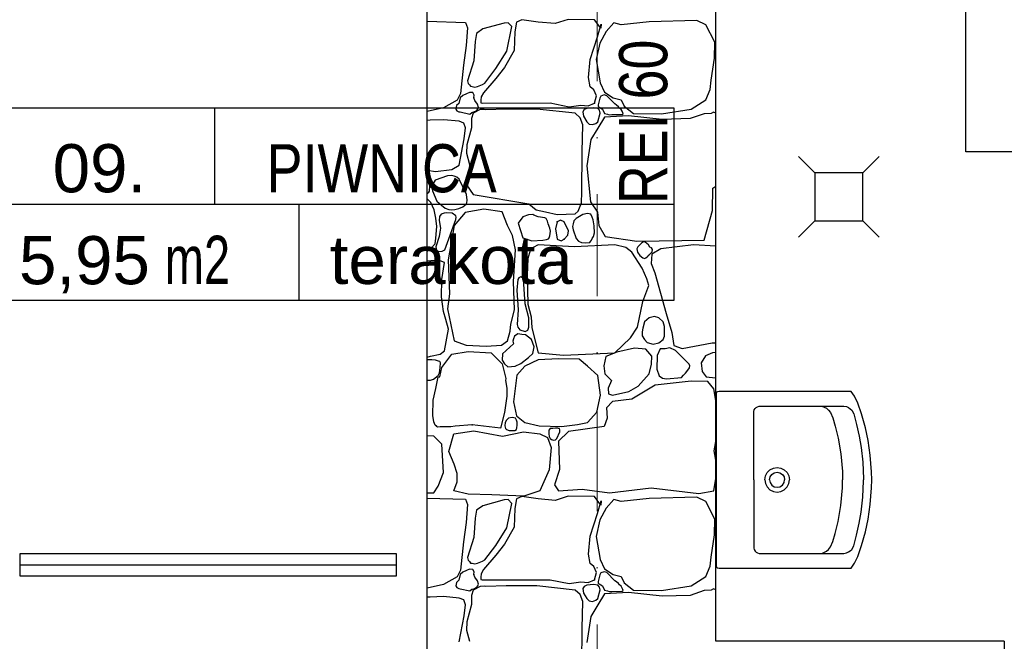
# Model space of a CAD drawing. Header units: millimetres. Extents: x 77315 to 1043159, y -108895 to -47794.
# Tile 9 of 87: x 93568 to 96637, y -104448 to -102511. Entities that reach past the tile are written whole.
import ezdxf

# ---------------------------------------------------------------- set-up
doc = ezdxf.new("R2010")
doc.units = ezdxf.units.MM
doc.header["$MEASUREMENT"] = 0
doc.linetypes.add('Dot & Dashed', pattern=[670.277762, 317.5, -176.388889, 0, -176.388874])
for name, color, linetype in [('_HATCH', 7, 'Continuous'), ('A-OPISY-2', 7, 'Continuous'), ('A-OPISY-3', 7, 'Continuous'), ('A-WIDOK', 7, 'Continuous'), ('Annotation - Text', 7, 'Continuous'), ('meble', 7, 'Continuous'), ('Nowe_Interior - Lamp', 7, 'Continuous'), ('Structural - Bearing', 7, 'Continuous'), ('Structural - Grid', 7, 'Continuous')]:
    doc.layers.add(name, color=color, linetype=linetype)
doc.styles.add('STYL_AUTOMATYCZNY_1', font='arial.ttf')
doc.styles.add('STYL_AUTOMATYCZNY_3', font='arial.ttf', dxfattribs={"width": 0.8})
doc.styles.add('STYL_AUTOMATYCZNY_4', font='arial.ttf', dxfattribs={"width": 0.7})
doc.styles.add('STYL_AUTOMATYCZNY_6', font='arial.ttf', dxfattribs={"width": 0.8})

# ---------------------------------------------------------------- blocks, each defined once
blk = doc.blocks.new('*X13')
at = {"layer": '_HATCH'}
for p, q in [((95133.2, -102511.8), (95115.8, -102518.4)), ((95183.5, -102518.4), (95133.2, -102511.8)), ((95277.6, -102510.6), (95236.4, -102523.4)), ((95359.4, -102511.8), (95277.6, -102510.6)), ((95379.6, -102537.8), (95359.4, -102511.8)), ((95678.9, -102513.9), (95529.4, -102517.6)), ((95706.5, -102527.1), (95678.9, -102513.9)), ((94837.3, -102516.1), (94956.8, -102519.6)), ((94956.8, -102519.6), (94963.4, -102536.2)), ((94963.4, -102536.2), (94959.7, -102591.9)), ((95011.7, -102540), (94991.1, -102553.9)), ((95077.8, -102522.1), (95011.7, -102540)), ((95090.2, -102520.5), (95077.8, -102522.1)), ((95085.7, -102608.8), (95101.9, -102532.8)), ((95101.9, -102532.8), (95090.2, -102520.5)), ((95115.8, -102518.4), (95111.3, -102548.5)), ((95236.4, -102523.4), (95183.5, -102518.4)), ((95368.9, -102564.6), (95380, -102524.6)), ((95380, -102524.6), (95379.6, -102537.8)), ((95420, -102520.9), (95396.1, -102548.1)), ((95442.3, -102527.1), (95420, -102520.9)), ((95529.4, -102517.6), (95442.3, -102527.1)), ((95735, -102581.6), (95706.5, -102527.1)), ((94991.1, -102553.9), (94987, -102579.1)), ((95111.3, -102548.5), (95108.8, -102607.2)), ((95346.2, -102634.8), (95368.9, -102564.6)), ((95396.1, -102548.1), (95376.3, -102584)), ((94959.7, -102591.9), (94951.4, -102653)), ((94987, -102579.1), (94983.7, -102638.9)), ((95376.3, -102584), (95365.1, -102635.6)), ((95733.8, -102631.1), (95735, -102581.6)), ((95052.2, -102663.7), (95085.7, -102608.8)), ((95108.8, -102607.2), (95078.7, -102660)), ((95341.2, -102691.4), (95346.2, -102634.8)), ((95365.1, -102635.6), (95376.7, -102707.9)), ((95723, -102700), (95733.8, -102631.1)), ((94951.4, -102653), (94942, -102741.3)), ((94983.7, -102638.9), (94963.7, -102701.3)), ((95017.2, -102708.7), (95052.2, -102663.7)), ((95078.7, -102660), (95052.2, -102694.7)), ((95052.2, -102694.7), (95013.9, -102739.3)), ((95345.7, -102720.3), (95341.2, -102691.4)), ((94963.7, -102701.3), (94965.9, -102710.2)), ((94965.9, -102710.2), (94969.3, -102713.7)), ((94969.3, -102713.7), (94973, -102718.7)), ((94973, -102718.7), (94977.7, -102719.6)), ((94977.7, -102719.6), (94986.9, -102721.3)), ((94986.9, -102721.3), (94994.5, -102719)), ((94994.5, -102719), (95010.7, -102713.4)), ((95010.7, -102713.4), (95017.2, -102708.7)), ((95357.3, -102729.4), (95345.7, -102720.3)), ((95366, -102748.3), (95357.3, -102729.4)), ((95376.7, -102707.9), (95390.7, -102736.8)), ((95706.5, -102761.1), (95719.7, -102728.9)), ((95719.7, -102728.9), (95723, -102700)), ((94942, -102741.3), (94930.8, -102762)), ((94941.1, -102754.5), (94937, -102772.6)), ((94948.9, -102747.2), (94941.1, -102754.5)), ((94960.7, -102742), (94948.9, -102747.2)), ((94969.4, -102738.2), (94960.7, -102742)), ((94980.4, -102738.4), (94969.4, -102738.2)), ((94983.9, -102746.6), (94980.4, -102738.4)), ((94983.3, -102754.5), (94983.9, -102746.6)), ((94986.2, -102762.7), (94983.3, -102754.5)), ((95006.4, -102751.8), (95005.5, -102762.3)), ((95013.9, -102739.3), (95006.4, -102751.8)), ((95359.4, -102771), (95366, -102748.3)), ((95375.6, -102755.4), (95370.4, -102776)), ((95379.3, -102749.2), (95375.6, -102755.4)), ((95389.4, -102745.6), (95379.3, -102749.2)), ((95398.1, -102748.3), (95389.4, -102745.6)), ((95390.7, -102736.8), (95417.6, -102754.5)), ((95422.4, -102773.8), (95398.1, -102748.3)), ((95417.6, -102754.5), (95442.3, -102761.1)), ((94888.3, -102785.5), (94837.3, -102797.4)), ((94930.8, -102762), (94888.3, -102785.5)), ((94929.1, -102779), (94926.8, -102790)), ((94926.8, -102790), (94930, -102795.3)), ((94937, -102772.6), (94929.1, -102779)), ((94994.9, -102774.3), (94986.2, -102762.7)), ((94992.5, -102793.8), (94995.4, -102789.4)), ((94997.4, -102784.7), (94994.9, -102774.3)), ((94995.4, -102789.4), (94997.4, -102784.7)), ((95015, -102790.7), (95003.5, -102791.4)), ((95005.5, -102762.3), (95005.4, -102770.4)), ((95005.4, -102770.4), (95009.7, -102771)), ((95009.7, -102771), (95221.1, -102770.6)), ((95020.5, -102791.7), (95015, -102790.7)), ((95084.4, -102790), (95020.5, -102791.7)), ((95179.8, -102789.6), (95084.4, -102790)), ((95298.7, -102802.8), (95179.8, -102789.6)), ((95221.1, -102770.6), (95280.9, -102782.2)), ((95280.9, -102782.2), (95316.4, -102777.2)), ((95316.4, -102777.2), (95340, -102779.7)), ((95335.8, -102788), (95327.3, -102791.4)), ((95356.8, -102785.8), (95335.8, -102788)), ((95340, -102779.7), (95359.4, -102771)), ((95369.3, -102788), (95356.8, -102785.8)), ((95375.3, -102793.6), (95369.3, -102788)), ((95370.4, -102776), (95370.7, -102781)), ((95370.7, -102781), (95373.9, -102783.9)), ((95373.9, -102783.9), (95384, -102790)), ((95384, -102790), (95390.5, -102803.4)), ((95427.5, -102777.6), (95422.4, -102773.8)), ((95434.7, -102782.2), (95427.5, -102777.6)), ((95437.2, -102786.8), (95434.7, -102782.2)), ((95442.4, -102791.2), (95437.2, -102786.8)), ((95442.3, -102761.1), (95451.8, -102780.5)), ((95451.8, -102780.5), (95481.1, -102803.2)), ((95567.8, -102804.1), (95660.3, -102789.6)), ((95660.3, -102789.6), (95706.5, -102761.1)), ((94930, -102795.3), (94932.2, -102796)), ((94932.2, -102796), (94936.7, -102798.3)), ((94936.7, -102798.3), (94941.1, -102798.7)), ((94941.1, -102798.7), (94970.8, -102805.3)), ((94970.8, -102805.3), (94977.4, -102800.5)), ((94976.1, -102819.4), (94975.6, -102848)), ((94980.8, -102802.8), (94976.1, -102819.4)), ((94977.4, -102800.5), (94983.3, -102798.7)), ((95003.5, -102791.4), (94980.8, -102802.8)), ((94983.3, -102798.7), (94992.5, -102793.8)), ((95314.6, -102816.9), (95298.7, -102802.8)), ((95323.1, -102838.6), (95314.6, -102816.9)), ((95327.3, -102791.4), (95322.7, -102798)), ((95322.7, -102798), (95325.6, -102812.1)), ((95325.6, -102812.1), (95335.8, -102829.2)), ((95369.3, -102829.2), (95376.8, -102802.6)), ((95390.7, -102814.4), (95369.3, -102848.7)), ((95376.8, -102802.6), (95375.3, -102793.6)), ((95390.5, -102803.4), (95399.8, -102805.3)), ((95465.9, -102810.3), (95390.7, -102814.4)), ((95399.8, -102805.3), (95405.4, -102807.6)), ((95405.4, -102807.6), (95413.6, -102807.1)), ((95413.6, -102807.1), (95445.9, -102806.2)), ((95446.1, -102796.5), (95442.4, -102791.2)), ((95445.9, -102806.2), (95448.3, -102804.2)), ((95448.2, -102801), (95446.1, -102796.5)), ((95448.3, -102804.2), (95448.2, -102801)), ((95570.7, -102822.2), (95465.9, -102810.3)), ((95481.1, -102803.2), (95567.8, -102804.1)), ((95657.8, -102819.3), (95570.7, -102822.2)), ((95701.2, -102804.5), (95657.8, -102819.3)), ((95722.9, -102803), (95701.2, -102804.5)), ((95730.3, -102799.2), (95722.9, -102803)), ((95737.3, -102802.2), (95730.3, -102799.2)), ((94846.8, -102824.7), (94837.3, -102825.3)), ((94889, -102823.3), (94846.8, -102824.7)), ((94937.7, -102827.7), (94889, -102823.3)), ((94952.2, -102833.1), (94937.7, -102827.7)), ((94957.4, -102848.5), (94952.2, -102833.1)), ((94953.4, -102882.7), (94957.4, -102848.5)), ((94975.6, -102848), (94961.9, -102901.5)), ((95320.9, -102922.7), (95323.1, -102838.6)), ((95335.8, -102829.2), (95342.6, -102837)), ((95342.6, -102837), (95353.4, -102838.1)), ((95369.3, -102848.7), (95347.8, -102885)), ((95353.4, -102838.1), (95363.5, -102834.9)), ((95363.5, -102834.9), (95369.3, -102829.2)), ((94937.7, -102964.3), (94953.4, -102882.7)), ((94961.9, -102901.5), (94960.2, -102927.5)), ((95347.8, -102885), (95335.8, -102966.3)), ((94960.2, -102927.5), (94969.3, -102962.6)), ((95319.6, -103048.2), (95320.9, -102922.7)), ((94914.3, -102978.1), (94937.7, -102964.3)), ((94969.3, -102962.6), (94967.9, -102989.8)), ((95335.8, -102966.3), (95347.4, -103079)), ((94837.3, -102979.8), (94864.1, -102984)), ((94901.6, -102997.3), (94863.2, -103011.3)), ((94864.1, -102984), (94914.3, -102978.1)), ((94914.2, -102996.7), (94901.6, -102997.3)), ((94922.2, -102998.7), (94914.2, -102996.7)), ((94930.6, -103002.3), (94922.2, -102998.7)), ((94937.5, -103008), (94930.6, -103002.3)), ((94967.9, -102989.8), (94960.6, -103025.7)), ((94840.2, -103013.7), (94837.3, -103009.6)), ((94844.8, -103019), (94840.2, -103013.7)), ((94846.3, -103029), (94844.8, -103019)), ((94845, -103045.3), (94846.3, -103029)), ((94854.3, -103024.8), (94852.3, -103033.8)), ((94852.3, -103033.8), (94853.9, -103044.9)), ((94863.2, -103011.3), (94854.3, -103024.8)), ((94960, -103055.7), (94937.5, -103008)), ((94960.6, -103025.7), (94980.8, -103055.5)), ((95727.2, -103105.8), (95728.8, -103036.1)), ((95728.8, -103036.1), (95737.3, -103029.8)), ((94837.3, -103052.6), (94837.6, -103052.5)), ((94837.6, -103052.5), (94843, -103048.6)), ((94843, -103048.6), (94845, -103045.3)), ((94853.9, -103044.9), (94867.7, -103076.9)), ((94962.9, -103073.8), (94960, -103055.7)), ((94980.8, -103055.5), (95154.2, -103085)), ((95318.8, -103081.8), (95319.6, -103048.2)), ((94837.4, -103069.1), (94837.3, -103069.1)), ((94849.3, -103080.5), (94837.4, -103069.1)), ((94859.1, -103103.2), (94849.3, -103080.5)), ((94867.7, -103076.9), (94882.4, -103089.6)), ((94882.4, -103089.6), (94894, -103098.6)), ((94937, -103099.4), (94948.9, -103094.2)), ((94948.9, -103094.2), (94959, -103086)), ((94959, -103086), (94961.8, -103081.6)), ((94961.8, -103081.6), (94962.9, -103073.8)), ((95154.2, -103085), (95177.1, -103103.2)), ((95308.8, -103108), (95318.8, -103081.8)), ((95347.4, -103079), (95368.9, -103110.8)), ((94864.7, -103129.9), (94859.1, -103103.2)), ((94876.5, -103124.4), (94875.4, -103137.2)), ((94881.7, -103117.2), (94876.5, -103124.4)), ((94890.5, -103113.7), (94881.7, -103117.2)), ((94898.4, -103112.6), (94890.5, -103113.7)), ((94894, -103098.6), (94905.3, -103102.8)), ((94916, -103114.5), (94898.4, -103112.6)), ((94905.3, -103102.8), (94912.3, -103103.3)), ((94912.3, -103103.3), (94924.4, -103102.4)), ((94927.3, -103122), (94916, -103114.5)), ((94956.5, -103112), (94922.2, -103152.5)), ((94924.4, -103102.4), (94937, -103099.4)), ((94927.1, -103133.8), (94927.8, -103126.7)), ((94927.8, -103126.7), (94927.3, -103122)), ((95014.3, -103101.3), (94956.5, -103112)), ((95071.2, -103110.4), (95014.3, -103101.3)), ((95088.2, -103152.5), (95071.2, -103110.4)), ((95136.5, -103125.6), (95121.2, -103145)), ((95154.1, -103119.6), (95136.5, -103125.6)), ((95167.4, -103118.6), (95154.1, -103119.6)), ((95170.3, -103119.9), (95167.4, -103118.6)), ((95183.5, -103125.6), (95170.3, -103119.9)), ((95177.1, -103103.2), (95206.8, -103110.1)), ((95205.1, -103128.1), (95183.5, -103125.6)), ((95209.1, -103130.2), (95205.1, -103128.1)), ((95206.8, -103110.1), (95243.5, -103118.4)), ((95243.5, -103118.4), (95298.7, -103116.6)), ((95298.7, -103116.6), (95308.8, -103108)), ((95323.2, -103118.6), (95302, -103131)), ((95337.8, -103115.3), (95323.2, -103118.6)), ((95348.1, -103116.7), (95337.8, -103115.3)), ((95352.3, -103126.9), (95348.1, -103116.7)), ((95355.3, -103134.6), (95352.3, -103126.9)), ((95368.9, -103110.8), (95373, -103152.5)), ((95701.2, -103198.3), (95727.2, -103105.8)), ((94867.8, -103155.3), (94864.7, -103129.9)), ((94865.2, -103192.1), (94867.8, -103155.3)), ((94875.4, -103137.2), (94879.2, -103160.6)), ((94892.5, -103228.8), (94927.1, -103133.8)), ((94922.2, -103152.5), (94902.8, -103259.8)), ((95103.4, -103183.4), (95088.2, -103152.5)), ((95121.2, -103145), (95136.5, -103191.3)), ((95213, -103139.3), (95209.1, -103130.2)), ((95214.5, -103147.1), (95213, -103139.3)), ((95219.7, -103160.6), (95214.5, -103147.1)), ((95243, -103141.3), (95237.6, -103163.2)), ((95253.1, -103135.9), (95243, -103141.3)), ((95264.8, -103141.3), (95253.1, -103135.9)), ((95278, -103169.4), (95264.8, -103141.3)), ((95292.6, -103147), (95291.3, -103155.8)), ((95291.3, -103155.8), (95292.9, -103165.7)), ((95295.2, -103138.1), (95292.6, -103147)), ((95302, -103131), (95295.2, -103138.1)), ((95358.8, -103153.4), (95355.3, -103134.6)), ((95359.8, -103175.6), (95358.8, -103153.4)), ((95373, -103152.5), (95392.4, -103186.3)), ((94874.7, -103187.2), (94864.5, -103218.6)), ((94877.3, -103173), (94874.7, -103187.2)), ((94879.2, -103160.6), (94877.3, -103173)), ((95112.9, -103228.8), (95103.4, -103183.4)), ((95217.8, -103191.3), (95220.1, -103184.6)), ((95222.3, -103170.6), (95219.7, -103160.6)), ((95220.1, -103184.6), (95222.3, -103170.6)), ((95237.6, -103163.2), (95243, -103195)), ((95264.8, -103195), (95276, -103182.6)), ((95276, -103182.6), (95278, -103169.4)), ((95292.9, -103165.7), (95302, -103192.9)), ((95352.3, -103192.9), (95356, -103186.5)), ((95356, -103186.5), (95359.8, -103175.6)), ((95392.4, -103186.3), (95491, -103201.6)), ((94849.3, -103224.6), (94862.6, -103209.6)), ((94862.6, -103209.6), (94865.2, -103192.1)), ((94864.5, -103218.6), (94866.8, -103229.3)), ((95136.5, -103191.3), (95164.5, -103200.8)), ((95164.5, -103200.8), (95198.4, -103198.7)), ((95184.3, -103213.1), (95167.8, -103220.6)), ((95296.6, -103219.3), (95184.3, -103213.1)), ((95198.4, -103198.7), (95210.3, -103196.6)), ((95210.3, -103196.6), (95216.1, -103194.4)), ((95216.1, -103194.4), (95217.8, -103191.3)), ((95243, -103195), (95256, -103200.4)), ((95256, -103200.4), (95264.8, -103195)), ((95422.4, -103213.1), (95296.6, -103219.3)), ((95302, -103192.9), (95309.7, -103201.2)), ((95309.7, -103201.2), (95318.4, -103205.9)), ((95318.4, -103205.9), (95330.8, -103206.1)), ((95330.8, -103206.1), (95344.5, -103205.8)), ((95344.5, -103205.8), (95347.3, -103202.4)), ((95347.3, -103202.4), (95350.3, -103198.4)), ((95350.3, -103198.4), (95352.3, -103192.9)), ((95456.8, -103220.6), (95422.4, -103213.1)), ((95491, -103201.6), (95701.2, -103198.3)), ((95495, -103219.3), (95491.5, -103224.7)), ((95501, -103213.1), (95495, -103219.3)), ((95506.5, -103206.1), (95501, -103213.1)), ((95511.8, -103203.8), (95506.5, -103206.1)), ((95517.1, -103204.9), (95511.8, -103203.8)), ((95527.8, -103213.1), (95517.1, -103204.9)), ((95532.4, -103219.7), (95527.8, -103213.1)), ((95537.3, -103222.2), (95532.4, -103219.7)), ((95668.1, -103213.1), (95566.2, -103225.1)), ((95737.3, -103216.6), (95668.1, -103213.1)), ((94837.3, -103232.8), (94838.3, -103232.5)), ((94838.3, -103232.5), (94849.3, -103224.6)), ((94866.8, -103229.3), (94873.9, -103233.1)), ((94873.9, -103233.1), (94884.2, -103232.6)), ((94884.2, -103232.6), (94892.5, -103228.8)), ((95106.7, -103327.5), (95112.9, -103228.8)), ((95159.2, -103230.5), (95152.1, -103255.3)), ((95167.8, -103220.6), (95159.2, -103230.5)), ((95475.8, -103235.4), (95456.8, -103220.6)), ((95508.4, -103285.4), (95475.8, -103235.4)), ((95491.5, -103224.7), (95493.3, -103235.1)), ((95493.3, -103235.1), (95501, -103246.2)), ((95501, -103246.2), (95510.3, -103253.5)), ((95519.9, -103253.4), (95523.3, -103249.9)), ((95523.3, -103249.9), (95527.8, -103246.2)), ((95527.8, -103246.2), (95539.6, -103234.7)), ((95538.5, -103241.6), (95535.6, -103270.9)), ((95540.4, -103227.5), (95537.3, -103222.2)), ((95566.2, -103225.1), (95538.5, -103241.6)), ((95539.6, -103234.7), (95540.4, -103227.5)), ((94873.3, -103260.6), (94837.3, -103263.8)), ((94891.5, -103267.4), (94873.3, -103260.6)), ((94883, -103320.9), (94891.5, -103267.4)), ((94902.8, -103259.8), (94906.9, -103365.1)), ((95152.1, -103255.3), (95149.3, -103307.3)), ((95510.3, -103253.5), (95515, -103254.9)), ((95515, -103254.9), (95519.9, -103253.4)), ((95535.6, -103270.9), (95547.4, -103300.2)), ((95149.3, -103307.3), (95151.3, -103397.7)), ((95522.8, -103319.2), (95508.4, -103285.4)), ((95547.4, -103300.2), (95583.1, -103426.6)), ((94882.1, -103375.1), (94883, -103320.9)), ((95110, -103415), (95106.7, -103327.5)), ((95120.4, -103320.9), (95117.3, -103354.5)), ((95123.5, -103315.1), (95120.4, -103320.9)), ((95130.1, -103312.7), (95123.5, -103315.1)), ((95136.4, -103316.9), (95130.1, -103312.7)), ((95138.1, -103320.9), (95136.4, -103316.9)), ((95143.4, -103396.6), (95138.1, -103320.9)), ((95509.6, -103389.8), (95528.6, -103339.1)), ((95528.6, -103339.1), (95522.8, -103319.2)), ((94906.9, -103365.1), (94901.2, -103412.5)), ((95117.3, -103354.5), (95121.9, -103415.4)), ((94888.5, -103420.4), (94882.1, -103375.1)), ((95154.7, -103440), (95143.4, -103396.6)), ((95151.3, -103397.7), (95162.5, -103437.3)), ((95493.9, -103469.1), (95509.6, -103389.8)), ((94895.5, -103445.7), (94888.5, -103420.4)), ((94901.2, -103412.5), (94922.2, -103512.4)), ((95098.9, -103460), (95110, -103415)), ((95121.9, -103415.4), (95118.3, -103461.4)), ((95583.1, -103426.6), (95600.4, -103486)), ((94904.4, -103475.7), (94895.5, -103445.7)), ((95096.8, -103481.5), (95098.9, -103460)), ((95118.3, -103461.4), (95120.4, -103469.1)), ((95154.5, -103469.1), (95154.7, -103440)), ((95162.5, -103437.3), (95164.5, -103471.6)), ((95514.8, -103452.7), (95510.1, -103472.2)), ((95529.4, -103440.7), (95514.8, -103452.7)), ((95546.4, -103435.9), (95529.4, -103440.7)), ((95560.2, -103440), (95546.4, -103435.9)), ((95573.5, -103452.7), (95560.2, -103440)), ((95577.3, -103467), (95573.5, -103452.7)), ((94891.5, -103543), (94904.4, -103475.7)), ((95088.2, -103512.4), (95096.8, -103481.5)), ((95120.4, -103490.3), (95110.3, -103496.9)), ((95120.4, -103469.1), (95126.5, -103477.6)), ((95132.7, -103491.8), (95120.4, -103490.3)), ((95126.5, -103477.6), (95143.1, -103482.8)), ((95144.4, -103493.6), (95132.7, -103491.8)), ((95143.1, -103482.8), (95151.6, -103478.4)), ((95162.8, -103507.5), (95144.4, -103493.6)), ((95151.6, -103478.4), (95154.5, -103469.1)), ((95164.5, -103471.6), (95184.3, -103548.8)), ((95471.6, -103502.5), (95493.9, -103469.1)), ((95508.2, -103484.2), (95508, -103496.7)), ((95508, -103496.7), (95514.8, -103507.9)), ((95510.1, -103472.2), (95508.2, -103484.2)), ((95577.8, -103482.6), (95577.3, -103467)), ((95577.9, -103497.6), (95577.8, -103482.6)), ((95600.4, -103486), (95606.2, -103526.9)), ((94922.2, -103512.4), (94959.4, -103525.2)), ((94959.4, -103525.2), (95022.1, -103528.9)), ((95022.1, -103528.9), (95070, -103525.2)), ((95070, -103525.2), (95088.2, -103512.4)), ((95107.3, -103521.1), (95072.7, -103551.9)), ((95107.3, -103505.9), (95105, -103512.9)), ((95105, -103512.9), (95107.3, -103521.1)), ((95110.3, -103496.9), (95107.3, -103505.9)), ((95171.7, -103530.8), (95162.8, -103507.5)), ((95422.4, -103548.8), (95471.6, -103502.5)), ((95514.8, -103507.9), (95523.5, -103517.3)), ((95523.5, -103517.3), (95542.1, -103521.9)), ((95542.1, -103521.9), (95559.8, -103518.4)), ((95559.8, -103518.4), (95573.5, -103507.9)), ((95573.5, -103507.9), (95577.9, -103497.6)), ((95606.2, -103526.9), (95632.2, -103535.5)), ((95632.2, -103535.5), (95726.3, -103518.2)), ((95726.3, -103518.2), (95737.3, -103518.6)), ((94848.5, -103560.2), (94878.8, -103553)), ((94878.8, -103553), (94891.5, -103543)), ((94883.7, -103594.5), (94915.2, -103553.3)), ((94915.2, -103553.3), (94965.1, -103545.5)), ((94965.1, -103545.5), (95037, -103548.8)), ((95037, -103548.8), (95071.9, -103583.8)), ((95072.7, -103551.9), (95071.7, -103572.2)), ((95153.7, -103563.9), (95167, -103550.9)), ((95167, -103550.9), (95171.7, -103530.8)), ((95184.3, -103548.8), (95263.2, -103557)), ((95263.2, -103557), (95422.4, -103548.8)), ((95429.1, -103546.7), (95394.9, -103560.3)), ((95484, -103535.1), (95429.1, -103546.7)), ((95519.1, -103538), (95484, -103535.1)), ((95537.7, -103559.5), (95519.1, -103538)), ((95554.4, -103557.4), (95553.8, -103599.9)), ((95563.7, -103536.8), (95554.4, -103557.4)), ((95579.9, -103537.3), (95563.7, -103536.8)), ((95594.3, -103533.6), (95579.9, -103537.3)), ((95611.6, -103542.1), (95594.3, -103533.6)), ((95654.5, -103585.1), (95611.6, -103542.1)), ((95727.2, -103549.2), (95705.7, -103558.2)), ((95737.3, -103548.7), (95727.2, -103549.2)), ((94837.3, -103562.5), (94848.5, -103560.2)), ((94852, -103570.9), (94837.3, -103571.6)), ((94864.2, -103572.1), (94852, -103570.9)), ((94873.3, -103575.3), (94864.2, -103572.1)), ((94877.3, -103575.9), (94873.3, -103575.3)), ((94879.3, -103580.3), (94877.3, -103575.9)), ((94878.7, -103595.3), (94879.3, -103580.3)), ((95071.7, -103572.2), (95078.8, -103583.2)), ((95071.9, -103583.8), (95082.6, -103629.5)), ((95078.8, -103583.2), (95088.8, -103592.7)), ((95111.7, -103590.9), (95129.3, -103582.7)), ((95129.3, -103582.7), (95153.7, -103563.9)), ((95184.3, -103571.5), (95142.2, -103590.9)), ((95247.1, -103568.2), (95184.3, -103571.5)), ((95311.5, -103568.6), (95247.1, -103568.2)), ((95337.1, -103590.9), (95311.5, -103568.6)), ((95394.9, -103560.3), (95388.6, -103590.2)), ((95530.1, -103614.9), (95537.3, -103584.3)), ((95537.3, -103584.3), (95537.7, -103559.5)), ((95656.1, -103589.4), (95654.5, -103585.1)), ((95705.7, -103558.2), (95691.9, -103580.6)), ((95691.9, -103580.6), (95694.6, -103607.4)), ((94872, -103620.2), (94876, -103611.9)), ((94876, -103611.9), (94878.7, -103595.3)), ((94877.4, -103624.2), (94883.7, -103594.5)), ((95088.8, -103592.7), (95111.7, -103590.9)), ((95117.1, -103619.3), (95107.1, -103701.5)), ((95142.2, -103590.9), (95117.1, -103619.3)), ((95369.3, -103619.8), (95337.1, -103590.9)), ((95388.6, -103590.2), (95392, -103615.2)), ((95392, -103615.2), (95412.6, -103635.4)), ((95496, -103652.8), (95530.1, -103614.9)), ((95553.8, -103599.9), (95561.3, -103620.8)), ((95630.2, -103625.7), (95636.5, -103618.6)), ((95636.4, -103618.9), (95643.4, -103612.7)), ((95643.4, -103612.7), (95650.3, -103603.5)), ((95650.3, -103603.5), (95655.1, -103596.5)), ((95655.1, -103596.5), (95656.1, -103589.4)), ((95694.6, -103607.4), (95707.8, -103624.3)), ((94837.3, -103634.3), (94847.8, -103634.2)), ((94847.8, -103634.2), (94858, -103631)), ((94858, -103631), (94872, -103620.2)), ((94864.6, -103660), (94870.6, -103629.5)), ((94870.6, -103629.5), (94872.4, -103624.7)), ((94872.4, -103624.7), (94877.4, -103624.2)), ((95082.6, -103629.5), (95081.8, -103635.7)), ((95081.8, -103635.7), (95085.8, -103659.3)), ((95377.9, -103681.3), (95369.3, -103619.8)), ((95412.6, -103635.4), (95402.3, -103659.8)), ((95660.7, -103637.9), (95548.4, -103650.3)), ((95561.3, -103620.8), (95570.9, -103627.8)), ((95570.9, -103627.8), (95583.9, -103630.1)), ((95583.9, -103630.1), (95630.2, -103625.7)), ((95712.3, -103638.7), (95660.7, -103637.9)), ((95707.8, -103624.3), (95736.2, -103627.2)), ((95731.3, -103661.7), (95712.3, -103638.7)), ((95736.2, -103627.2), (95737.3, -103626.8)), ((94857, -103696.6), (94864.6, -103660)), ((95085.8, -103659.3), (95086.1, -103684)), ((95402.3, -103659.8), (95402.7, -103677.1)), ((95402.7, -103677.1), (95415.9, -103680.8)), ((95415.9, -103680.8), (95466.3, -103669.7)), ((95466.3, -103669.7), (95496, -103652.8)), ((95548.4, -103650.3), (95476.2, -103694.1)), ((95737.3, -103698.2), (95731.3, -103661.7)), ((94855.7, -103744.7), (94857, -103696.6)), ((95086.1, -103684), (95078.5, -103735.5)), ((95107.1, -103701.5), (95115.8, -103745.7)), ((95366.8, -103733.7), (95377.9, -103681.3)), ((95415.9, -103701.1), (95396.5, -103720.9)), ((95476.2, -103694.1), (95415.9, -103701.1)), ((95078.5, -103735.5), (95066.5, -103783.7)), ((95337.1, -103765.9), (95366.8, -103733.7)), ((95396.5, -103720.9), (95399.4, -103753.1)), ((94858.6, -103764.2), (94855.7, -103744.7)), ((94862.4, -103774.8), (94858.6, -103764.2)), ((95081, -103766.1), (95080.2, -103776.7)), ((95084.9, -103759.3), (95081, -103766.1)), ((95091.4, -103753.3), (95084.9, -103759.3)), ((95102.5, -103750.8), (95091.4, -103753.3)), ((95113.6, -103753.4), (95102.5, -103750.8)), ((95115.8, -103759.3), (95113.6, -103753.4)), ((95115.8, -103745.7), (95142.2, -103765.9)), ((95118.4, -103765.7), (95115.8, -103759.3)), ((95118.7, -103774.5), (95118.4, -103765.7)), ((95142.2, -103765.9), (95187.2, -103776.6)), ((95257, -103778.7), (95306.1, -103772.9)), ((95306.1, -103772.9), (95337.1, -103765.9)), ((95399.4, -103753.1), (95389.9, -103779.1)), ((94866.5, -103778.3), (94862.4, -103774.8)), ((94869.8, -103780.6), (94866.5, -103778.3)), ((94878.4, -103779.8), (94869.8, -103780.6)), ((94911.5, -103780.1), (94878.4, -103779.8)), ((94905.7, -103856.3), (94921, -103801.8)), ((94924.8, -103778.1), (94911.5, -103780.1)), ((94921, -103801.8), (94983.3, -103791.9)), ((94978.2, -103773.6), (94924.8, -103778.1)), ((95066.5, -103783.7), (94978.2, -103773.6)), ((94983.3, -103791.9), (95072.5, -103809.2)), ((95072.5, -103809.2), (95138.1, -103795.6)), ((95080.2, -103776.7), (95081.7, -103784.9)), ((95081.7, -103784.9), (95084.9, -103788.6)), ((95084.9, -103788.6), (95093.7, -103791.6)), ((95093.7, -103791.6), (95104.2, -103791.7)), ((95104.2, -103791.7), (95111, -103791.1)), ((95111, -103791.1), (95115.8, -103788.6)), ((95115.8, -103788.6), (95117.4, -103783)), ((95117.4, -103783), (95118.7, -103774.5)), ((95138.1, -103795.6), (95188.9, -103801.8)), ((95187.2, -103776.6), (95257, -103778.7)), ((95188.9, -103801.8), (95213.2, -103812.9)), ((95220.8, -103784.9), (95216.9, -103790.6)), ((95216.9, -103790.6), (95217.4, -103801.7)), ((95217.4, -103801.7), (95218.2, -103810.5)), ((95229.7, -103785.6), (95220.8, -103784.9)), ((95238.1, -103783.8), (95229.7, -103785.6)), ((95245, -103784.1), (95238.1, -103783.8)), ((95242, -103816.6), (95251.7, -103795.1)), ((95247.1, -103784.9), (95245, -103784.1)), ((95250.5, -103785.4), (95247.1, -103784.9)), ((95278.5, -103794.4), (95247.1, -103824.9)), ((95251.5, -103789.5), (95250.5, -103785.4)), ((95251.7, -103795.1), (95251.5, -103789.5)), ((95389.9, -103779.1), (95278.5, -103794.4)), ((94858.7, -103809.2), (94837.3, -103807.7)), ((94883.4, -103834), (94858.7, -103809.2)), ((94888.8, -103922.7), (94883.4, -103834)), ((95213.2, -103812.9), (95224, -103844.7)), ((95218.2, -103810.5), (95220.8, -103816.6)), ((95220.8, -103816.6), (95225.2, -103819.8)), ((95225.2, -103819.8), (95232.1, -103821.3)), ((95232.1, -103821.3), (95238.3, -103820.3)), ((95238.3, -103820.3), (95242, -103816.6)), ((95247.1, -103824.9), (95250.8, -103913.3)), ((95732.9, -103854.2), (95737.3, -103826.1)), ((94922.2, -103896.3), (94905.7, -103856.3)), ((95224, -103844.7), (95218.6, -103914.1)), ((95737.3, -103883.6), (95732.9, -103854.2)), ((94871.8, -103965.3), (94888.8, -103922.7)), ((94930.9, -103925.6), (94922.2, -103896.3)), ((94931.3, -103951.2), (94930.9, -103925.6)), ((95218.6, -103914.1), (95188.9, -103979.7)), ((95250.8, -103913.3), (95234.3, -103960.3)), ((94921, -103979.7), (94931.3, -103951.2)), ((95731.3, -103979.7), (95737.3, -103941.3)), ((94837.3, -103985.6), (94858.7, -103985.1)), ((94858.7, -103985.1), (94871.8, -103965.3)), ((94965.1, -103989.2), (94921, -103979.7)), ((95188.9, -103979.7), (95138.9, -103996.2)), ((95234.3, -103960.3), (95247.1, -103979.7)), ((95247.1, -103979.7), (95321, -103974.3)), ((95321, -103974.3), (95406, -103985.1)), ((95406, -103985.1), (95536.5, -103970.2)), ((95536.5, -103970.2), (95684.2, -103988)), ((95684.2, -103988), (95731.3, -103979.7)), ((94837.3, -104001.7), (94956.8, -104005.3)), ((94956.8, -104005.3), (94963.4, -104021.8)), ((95039, -103992.1), (94965.1, -103989.2)), ((95077.8, -104007.8), (95011.7, -104025.7)), ((95138.9, -103996.2), (95039, -103992.1)), ((95090.2, -104006.1), (95077.8, -104007.8)), ((95101.9, -104018.5), (95090.2, -104006.1)), ((95115.8, -104004.1), (95111.3, -104034.2)), ((95133.2, -103997.5), (95115.8, -104004.1)), ((95183.5, -104004.1), (95133.2, -103997.5)), ((95236.4, -104009), (95183.5, -104004.1)), ((95277.6, -103996.2), (95236.4, -104009)), ((95359.4, -103997.5), (95277.6, -103996.2)), ((95379.6, -104023.5), (95359.4, -103997.5)), ((95368.9, -104050.3), (95380, -104010.3)), ((95380, -104010.3), (95379.6, -104023.5)), ((95420, -104006.5), (95396.1, -104033.8)), ((95442.3, -104012.7), (95420, -104006.5)), ((95529.4, -104003.2), (95442.3, -104012.7)), ((95678.9, -103999.5), (95529.4, -104003.2)), ((95706.5, -104012.7), (95678.9, -103999.5)), ((95735, -104067.2), (95706.5, -104012.7)), ((94963.4, -104021.8), (94959.7, -104077.5)), ((94991.1, -104039.6), (94987, -104064.8)), ((95011.7, -104025.7), (94991.1, -104039.6)), ((95085.7, -104094.5), (95101.9, -104018.5)), ((95111.3, -104034.2), (95108.8, -104092.8)), ((95396.1, -104033.8), (95376.3, -104069.7)), ((94959.7, -104077.5), (94951.4, -104138.6)), ((94987, -104064.8), (94983.7, -104124.6)), ((95346.2, -104120.5), (95368.9, -104050.3)), ((95376.3, -104069.7), (95365.1, -104121.3)), ((95733.8, -104116.8), (95735, -104067.2)), ((95052.2, -104149.4), (95085.7, -104094.5)), ((95108.8, -104092.8), (95078.7, -104145.7)), ((94951.4, -104138.6), (94942, -104227)), ((94983.7, -104124.6), (94963.7, -104187)), ((95341.2, -104177), (95346.2, -104120.5)), ((95365.1, -104121.3), (95376.7, -104193.5)), ((95723, -104185.7), (95733.8, -104116.8)), ((95017.2, -104194.4), (95052.2, -104149.4)), ((95078.7, -104145.7), (95052.2, -104180.3)), ((94963.7, -104187), (94965.9, -104195.8)), ((94965.9, -104195.8), (94969.3, -104199.3)), ((94969.3, -104199.3), (94973, -104204.3)), ((94994.5, -104204.7), (95010.7, -104199)), ((95010.7, -104199), (95017.2, -104194.4)), ((95052.2, -104180.3), (95013.9, -104224.9)), ((95345.7, -104205.9), (95341.2, -104177)), ((95376.7, -104193.5), (95390.7, -104222.4)), ((95719.7, -104214.6), (95723, -104185.7)), ((94942, -104227), (94930.8, -104247.6)), ((94948.9, -104232.9), (94941.1, -104240.2)), ((94960.7, -104227.6), (94948.9, -104232.9)), ((94969.4, -104223.9), (94960.7, -104227.6)), ((94980.4, -104224.1), (94969.4, -104223.9)), ((94973, -104204.3), (94977.7, -104205.2)), ((94977.7, -104205.2), (94986.9, -104207)), ((94983.9, -104232.2), (94980.4, -104224.1)), ((94983.3, -104240.2), (94983.9, -104232.2)), ((94986.9, -104207), (94994.5, -104204.7)), ((95013.9, -104224.9), (95006.4, -104237.5)), ((95357.3, -104215), (95345.7, -104205.9)), ((95366, -104234), (95357.3, -104215)), ((95389.4, -104231.3), (95379.3, -104234.8)), ((95398.1, -104233.9), (95389.4, -104231.3)), ((95390.7, -104222.4), (95417.6, -104240.2)), ((95706.5, -104246.8), (95719.7, -104214.6)), ((94930.8, -104247.6), (94888.3, -104271.2)), ((94937, -104258.2), (94929.1, -104264.6)), ((94941.1, -104240.2), (94937, -104258.2)), ((94986.2, -104248.4), (94983.3, -104240.2)), ((94994.9, -104260), (94986.2, -104248.4)), ((94997.4, -104270.3), (94994.9, -104260)), ((95005.5, -104248), (95005.4, -104256.1)), ((95005.4, -104256.1), (95009.7, -104256.7)), ((95006.4, -104237.5), (95005.5, -104248)), ((95009.7, -104256.7), (95221.1, -104256.3)), ((95221.1, -104256.3), (95280.9, -104267.8)), ((95280.9, -104267.8), (95316.4, -104262.9)), ((95316.4, -104262.9), (95340, -104265.4)), ((95340, -104265.4), (95359.4, -104256.7)), ((95359.4, -104256.7), (95366, -104234)), ((95375.6, -104241.1), (95370.4, -104261.6)), ((95370.4, -104261.6), (95370.7, -104266.7)), ((95379.3, -104234.8), (95375.6, -104241.1)), ((95422.4, -104259.5), (95398.1, -104233.9)), ((95417.6, -104240.2), (95442.3, -104246.8)), ((95427.5, -104263.3), (95422.4, -104259.5)), ((95434.7, -104267.9), (95427.5, -104263.3)), ((95442.3, -104246.8), (95451.8, -104266.2)), ((95660.3, -104275.3), (95706.5, -104246.8)), ((94888.3, -104271.2), (94837.3, -104283)), ((94929.1, -104264.6), (94926.8, -104275.7)), ((94926.8, -104275.7), (94930, -104281)), ((94930, -104281), (94932.2, -104281.7)), ((94932.2, -104281.7), (94936.7, -104283.9)), ((94936.7, -104283.9), (94941.1, -104284.4)), ((94941.1, -104284.4), (94970.8, -104290.9)), ((94970.8, -104290.9), (94977.4, -104286.1)), ((94980.8, -104288.5), (94976.1, -104305.1)), ((94977.4, -104286.1), (94983.3, -104284.4)), ((95003.5, -104277), (94980.8, -104288.5)), ((94983.3, -104284.4), (94992.5, -104279.4)), ((94992.5, -104279.4), (94995.4, -104275.1)), ((94995.4, -104275.1), (94997.4, -104270.3)), ((95015, -104276.4), (95003.5, -104277)), ((95020.5, -104277.3), (95015, -104276.4)), ((95084.4, -104275.7), (95020.5, -104277.3)), ((95179.8, -104275.3), (95084.4, -104275.7)), ((95298.7, -104288.5), (95179.8, -104275.3)), ((95314.6, -104302.6), (95298.7, -104288.5)), ((95327.3, -104277), (95322.7, -104283.7)), ((95322.7, -104283.7), (95325.6, -104297.8)), ((95335.8, -104273.6), (95327.3, -104277)), ((95356.8, -104271.4), (95335.8, -104273.6)), ((95369.3, -104273.6), (95356.8, -104271.4)), ((95375.3, -104279.3), (95369.3, -104273.6)), ((95369.3, -104314.9), (95376.8, -104288.3)), ((95370.7, -104266.7), (95373.9, -104269.6)), ((95373.9, -104269.6), (95384, -104275.7)), ((95376.8, -104288.3), (95375.3, -104279.3)), ((95384, -104275.7), (95390.5, -104289)), ((95390.5, -104289), (95399.8, -104291)), ((95399.8, -104291), (95405.4, -104293.2)), ((95405.4, -104293.2), (95413.6, -104292.7)), ((95413.6, -104292.7), (95445.9, -104291.8)), ((95437.2, -104272.5), (95434.7, -104267.9)), ((95442.4, -104276.9), (95437.2, -104272.5)), ((95446.1, -104282.2), (95442.4, -104276.9)), ((95445.9, -104291.8), (95448.3, -104289.9)), ((95448.2, -104286.7), (95446.1, -104282.2)), ((95448.3, -104289.9), (95448.2, -104286.7)), ((95451.8, -104266.2), (95481.1, -104288.9)), ((95481.1, -104288.9), (95567.8, -104289.7)), ((95567.8, -104289.7), (95660.3, -104275.3)), ((95701.2, -104290.1), (95657.8, -104305)), ((95722.9, -104288.7), (95701.2, -104290.1)), ((95730.3, -104284.9), (95722.9, -104288.7)), ((95737.3, -104287.8), (95730.3, -104284.9)), ((94846.8, -104310.4), (94837.3, -104311)), ((94889, -104309), (94846.8, -104310.4)), ((94937.7, -104313.3), (94889, -104309)), ((94952.2, -104318.8), (94937.7, -104313.3)), ((94957.4, -104334.1), (94952.2, -104318.8)), ((94976.1, -104305.1), (94975.6, -104333.6)), ((95323.1, -104324.2), (95314.6, -104302.6)), ((95320.9, -104408.3), (95323.1, -104324.2)), ((95325.6, -104297.8), (95335.8, -104314.9)), ((95335.8, -104314.9), (95342.6, -104322.6)), ((95342.6, -104322.6), (95353.4, -104323.8)), ((95353.4, -104323.8), (95363.5, -104320.5)), ((95363.5, -104320.5), (95369.3, -104314.9)), ((95390.7, -104300), (95369.3, -104334.3)), ((95465.9, -104295.9), (95390.7, -104300)), ((95570.7, -104307.9), (95465.9, -104295.9)), ((95657.8, -104305), (95570.7, -104307.9)), ((94953.4, -104368.4), (94957.4, -104334.1)), ((94975.6, -104333.6), (94961.9, -104387.1)), ((95369.3, -104334.3), (95347.8, -104370.6)), ((94937.7, -104450), (94953.4, -104368.4)), ((95347.8, -104370.6), (95335.8, -104452)), ((94961.9, -104387.1), (94960.2, -104413.2)), ((94960.2, -104413.2), (94969.3, -104448.2)), ((95319.6, -104533.9), (95320.9, -104408.3))]:
    blk.add_line(p, q, dxfattribs=at)
for p in [(94983.3, -102754.5), (95359.4, -102771), (95243, -103141.3), (95264.8, -103195), (95527.8, -103246.2), (94866.5, -103778.3), (94866.5, -103778.3), (94978.2, -103773.6), (94983.3, -104240.2), (95359.4, -104256.7)]:
    blk.add_point(p, dxfattribs=at)

msp = doc.modelspace()

# ---------------------------------------------------------------- linework, layer by layer
at = {"layer": 'A-OPISY-3'}
for p, q in [((94174.5, -102785.8), (94174.5, -103085.8)), ((93406.5, -103085.8), (95606.5, -103085.8)), ((94438.1, -103085.8), (94438.1, -103385.8))]:
    msp.add_line(p, q, dxfattribs=at)
msp.add_lwpolyline([(93406.5, -103385.8), (93406.5, -102785.8), (95606.5, -102785.8), (95606.5, -103385.8)], close=True, dxfattribs=at)
at = {"layer": 'A-WIDOK'}
msp.add_lwpolyline([(96517.3, -102156.7), (96517.3, -101690.1), (98825.5, -101690.1), (98825.5, -102923.3), (96517.3, -102923.3), (96517.3, -102456.7)], dxfattribs=at)
at = {"layer": 'meble'}
for p, q in [((95995, -102937), (96046.1, -102988.1)), ((96247.1, -102937), (96196.1, -102988.1)), ((96046.1, -103138.1), (95995, -103189.2)), ((96196.1, -103138.1), (96247.1, -103189.2)), ((95856.1, -103732.1), (95857.5, -103727.3)), ((95856.1, -103944.9), (95856.1, -103732.1)), ((95857.5, -103727.3), (95860.1, -103722.7)), ((95860.1, -103722.7), (95863.3, -103719.8)), ((95863.3, -103719.8), (95867.9, -103717.4)), ((95867.9, -103717.4), (95873.2, -103715.6)), ((95873.2, -103715.6), (96136.8, -103715.6)), ((96067.9, -103715.6), (96082.5, -103721.9)), ((96082.5, -103721.9), (96089.2, -103727.6)), ((96089.2, -103727.6), (96094.9, -103735.5)), ((96094.9, -103735.5), (96102.1, -103752.1)), ((96136.8, -103715.6), (96144.7, -103716.8)), ((96144.7, -103716.8), (96151, -103719.8)), ((96151, -103719.8), (96156.3, -103723.8)), ((96156.3, -103723.8), (96161.4, -103727.9)), ((96161.4, -103727.9), (96167.5, -103739.3)), ((96167.5, -103739.3), (96176.6, -103772.5)), ((96102.1, -103752.1), (96109.6, -103777.3)), ((96176.6, -103772.5), (96184.7, -103809.3)), ((96109.6, -103777.3), (96118.7, -103814.7)), ((96118.7, -103814.7), (96127.3, -103864.4)), ((96184.7, -103809.3), (96190.5, -103844.4)), ((96127.3, -103864.4), (96132.1, -103919.2)), ((96190.5, -103844.4), (96195.9, -103890.3)), ((96195.9, -103890.3), (96197.6, -103941.7)), ((95892.4, -103933.1), (95897.8, -103922.5)), ((95897.8, -103922.5), (95906.3, -103914)), ((95906.3, -103914), (95916.9, -103908.6)), ((95912.1, -103928.3), (95919.7, -103923.2)), ((95916.9, -103908.6), (95928.7, -103906.8)), ((95919.7, -103923.2), (95928.7, -103921.4)), ((95928.7, -103906.8), (95940.4, -103908.6)), ((95928.7, -103921.4), (95937.6, -103923.2)), ((95937.6, -103923.2), (95945.2, -103928.3)), ((95940.4, -103908.6), (95951.1, -103914)), ((95951.1, -103914), (95959.5, -103922.5)), ((95959.5, -103922.5), (95964.9, -103933.1)), ((96132.1, -103919.2), (96132.1, -103944.9)), ((95856.1, -103944.9), (95856.1, -104157.6)), ((95890.6, -103944.9), (95892.4, -103933.1)), ((95890.6, -103944.9), (95892.4, -103956.6)), ((95892.4, -103956.6), (95897.8, -103967.3)), ((95905.2, -103944.9), (95907, -103935.9)), ((95905.2, -103944.9), (95907, -103953.8)), ((95907, -103935.9), (95912.1, -103928.3)), ((95907, -103953.8), (95912.1, -103961.4)), ((95945.2, -103928.3), (95950.3, -103935.9)), ((95945.2, -103961.4), (95950.3, -103953.8)), ((95950.3, -103935.9), (95952.1, -103944.9)), ((95950.3, -103953.8), (95952.1, -103944.9)), ((95959.5, -103967.3), (95964.9, -103956.6)), ((95964.9, -103933.1), (95966.8, -103944.9)), ((95964.9, -103956.6), (95966.8, -103944.9)), ((96132.1, -103970.5), (96132.1, -103944.9)), ((96195.9, -103999.4), (96197.6, -103948)), ((96197.6, -103941.7), (96197.6, -103944.9)), ((96197.6, -103948), (96197.6, -103944.9)), ((95897.8, -103967.3), (95906.3, -103975.7)), ((95906.3, -103975.7), (95916.9, -103981.1)), ((95912.1, -103961.4), (95919.7, -103966.5)), ((95916.9, -103981.1), (95928.7, -103983)), ((95919.7, -103966.5), (95928.7, -103968.3)), ((95928.7, -103968.3), (95937.6, -103966.5)), ((95928.7, -103983), (95940.4, -103981.1)), ((95937.6, -103966.5), (95945.2, -103961.4)), ((95940.4, -103981.1), (95951.1, -103975.7)), ((95951.1, -103975.7), (95959.5, -103967.3)), ((96127.3, -104025.3), (96132.1, -103970.5)), ((96190.5, -104045.3), (96195.9, -103999.4)), ((96118.7, -104075), (96127.3, -104025.3)), ((96184.7, -104080.4), (96190.5, -104045.3)), ((96109.6, -104112.4), (96118.7, -104075)), ((96176.6, -104117.2), (96184.7, -104080.4)), ((96094.9, -104154.2), (96102.1, -104137.6)), ((96102.1, -104137.6), (96109.6, -104112.4)), ((96167.5, -104150.4), (96176.6, -104117.2)), ((95856.1, -104157.6), (95857.5, -104162.5)), ((95857.5, -104162.5), (95860.1, -104167)), ((95860.1, -104167), (95863.3, -104170)), ((95863.3, -104170), (95867.9, -104172.3)), ((96067.9, -104174.1), (96082.5, -104167.8)), ((96082.5, -104167.8), (96089.2, -104162.1)), ((96089.2, -104162.1), (96094.9, -104154.2)), ((96144.7, -104172.9), (96151, -104169.9)), ((96151, -104169.9), (96156.3, -104166)), ((96156.3, -104166), (96161.4, -104161.8)), ((96161.4, -104161.8), (96167.5, -104150.4)), ((95867.9, -104172.3), (95873.2, -104174.1)), ((95873.2, -104174.1), (96136.8, -104174.1)), ((96136.8, -104174.1), (96144.7, -104172.9))]:
    msp.add_line(p, q, dxfattribs=at)
for points in [[(96046.1, -103138.1), (96196.1, -103138.1), (96196.1, -102988.1), (96046.1, -102988.1)], [(96223.7, -103944.9), (96223.2, -103920.3), (96219.2, -103868.1), (96212.2, -103822.5), (96203.8, -103782.8), (96191.7, -103739.9), (96180.1, -103705.8), (96170, -103684.6), (96159.5, -103669.9), (95747.9, -103669.9), (95742.8, -103670.6), (95740, -103672.3), (95738.7, -103675.5), (95738.7, -103944.9), (95738.7, -104214.3), (95740, -104217.5), (95742.8, -104219.2), (95747.9, -104219.9), (96159.5, -104219.9), (96170, -104205.1), (96180.1, -104183.9), (96191.7, -104149.9), (96203.8, -104106.9), (96212.2, -104067.2), (96219.2, -104021.6), (96223.2, -103969.5)]]:
    msp.add_lwpolyline(points, close=True, dxfattribs=at)
at = {"layer": 'Nowe_Interior - Lamp'}
msp.add_lwpolyline([(94741.9, -104175.7), (93567.9, -104175.7), (93567.9, -104244.7), (94741.9, -104244.7)], close=True, dxfattribs=at)
msp.add_lwpolyline([(93567.9, -104210.2), (94741.9, -104210.2)], dxfattribs=at)
at = {"layer": 'Structural - Bearing'}
for p, q in [((94837.3, -104600.2), (94837.3, -100928.1)), ((95737.3, -104448.2), (95737.3, -101178.2)), ((96636.5, -104448.2), (95737.3, -104448.2)), ((96636.5, -104448.2), (96627.2, -105578.2))]:
    msp.add_line(p, q, dxfattribs=at)
at = {"layer": 'Structural - Grid', "linetype": 'Dot & Dashed', "lineweight": 15}
msp.add_line((95367.3, -107395.1), (95367.3, -90539.7), dxfattribs=at)

# ---------------------------------------------------------------- block references
at = {"layer": '_HATCH'}
msp.add_blockref('*X13', (0, 0), dxfattribs=at)

# ---------------------------------------------------------------- texts
at = {"layer": 'A-OPISY-2', "char_height": 150}
for s, insert, attachment_point, style in [('\\A1;{\\pql;\\fArial|b0|i0|c238|p0;\\W1.000000;09.}', (93670.5, -103051.2), 7, 'STYL_AUTOMATYCZNY_1'), ('\\A1;{\\pql;\\fArial|b0|i0|c238|p0;\\W0.800000;PIWNICA}', (94337.5, -103051.2), 7, 'STYL_AUTOMATYCZNY_3'), ('\\A1;{\\pql;\\fArial|b0|i0|c238|p0;\\W0.700000;m2}', (94019.8, -103184.4), 1, 'STYL_AUTOMATYCZNY_4'), ('\\A1;{\\pql;\\fArial|b0|i0|c238|p0;\\W1.000000;terakota}', (94534.3, -103336.8), 7, 'STYL_AUTOMATYCZNY_1'), ('\\A1;{\\pql;\\fArial|b0|i0|c238|p0;\\W1.000000;5,95}', (93565.5, -103363.5), 7, 'STYL_AUTOMATYCZNY_1')]:
    msp.add_mtext(s, dxfattribs=dict(at, insert=insert, attachment_point=attachment_point, style=style))
at = {"layer": 'Annotation - Text', "insert": (95588.3, -103085.8), "char_height": 150, "attachment_point": 7, "rotation": 90, "style": 'STYL_AUTOMATYCZNY_6'}
msp.add_mtext('\\A1;{\\pql;\\fArial|b0|i0|c238|p0;\\W0.800000;REI 60}', dxfattribs=at)

doc.saveas('drawing.dxf')
